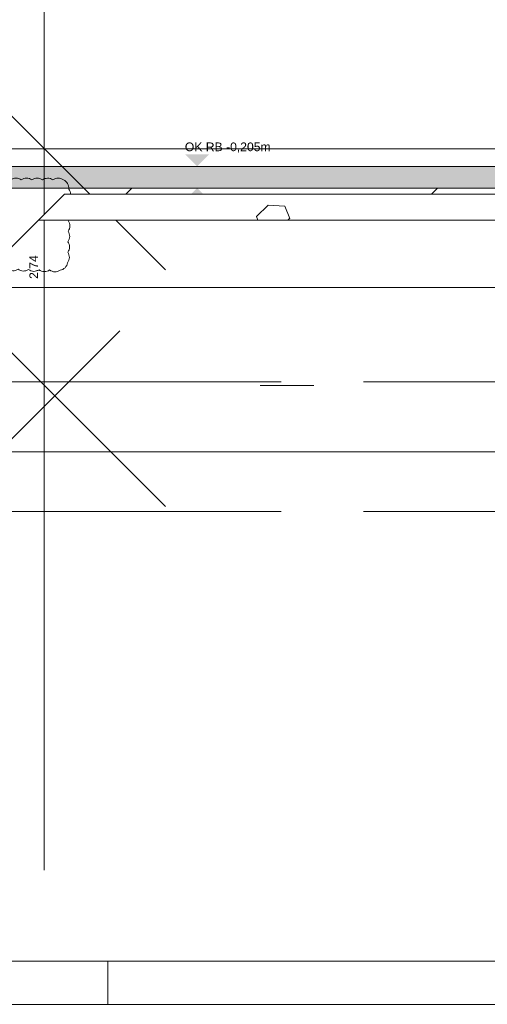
# Model space of a CAD drawing. Header units: metres. Extents: x -3716 to 31, y -1854 to 706.
# Tile 33 of 237: x -2299 to -2231, y -345 to -203. Entities that reach past the tile are written whole.
import ezdxf

# ---------------------------------------------------------------- set-up
doc = ezdxf.new("R2010")
doc.units = ezdxf.units.M
doc.header["$LTSCALE"] = 1.25
doc.header["$PDMODE"] = 1
doc.header["$PDSIZE"] = -2
doc.linetypes.add('ISO-02 Strichlinie', pattern=[3.81, 3.048, -0.762])
doc.layers.get('0').update_dxf_attribs({"lineweight": 25})
for name, color, linetype, lineweight, true_color in [('30 -35 Decken- 0 Decken', 7, 'Continuous', 35, 0x00ee00), ('70 -72 Beschriftung- 1 Beschriftung allgemein', 7, 'Continuous', 9, 0xff6633), ('70 -76 Bemaßung- 2 Allgemein', 7, 'Continuous', 5, 0x6666cc), ('70 -77 Revision- 2 Wolken', 7, 'Continuous', 18, 0x944cff)]:
    doc.layers.add(name, color=color, linetype=linetype, lineweight=lineweight, true_color=true_color)
doc.layers.add('70 -74 Zeichnungsblatt- 4 Plankopf Linie', color=7, linetype='Continuous', lineweight=13)
doc.layers.add('Keine', color=7, linetype='Continuous', lineweight=9)
doc.styles.add('Arial', font='arial.ttf')
doc.dimstyles.new('SIA_DIN1356', dxfattribs={"dimtxt": 1.258608, "dimasz": 2.80603, "dimexe": 2.5, "dimexo": 3.75, "dimgap": 0.625, "dimtad": 1, "dimdec": 3, "dimtxsty": 'Arial', "dimblk": 'VW_SLASH-1', "dimblk1": 'VW_SLASH-1', "dimblk2": 'VW_SLASH-1', "dimcen": 0, "dimdle": 2.5, "dimadec": 3, "dimazin": 0, "dimtfac": 1, "dimtdec": 3, "dimtix": 1, "dimtmove": 0, "dimatfit": 0, "dimldrblk": 'VW_FILLEDARROW-1', "dimfxl": 1, "dimfrac": 2, "dimtolj": 1, "dimarcsym": 0})

# ---------------------------------------------------------------- blocks, each defined once
blk = doc.blocks.new('Plankopf')
at = {"layer": '70 -74 Zeichnungsblatt- 4 Plankopf Linie', "color": 7, "linetype": 'ISO-02 Strichlinie', "lineweight": 5, "transparency": 33554687}
blk.add_line((-0.78583, -0.4205), (-0.78583, -0.4155), dxfattribs=at)
at = {"layer": '70 -74 Zeichnungsblatt- 4 Plankopf Linie', "transparency": 33554687, "flags": 128}
for points in [[(-1.0675, 0.4205), (1.0675, 0.4205), (1.0675, -0.4205), (-1.0675, -0.4205)], [(-1.0475, -0.4155), (-1.0475, 0.4155), (1.0625, 0.4155), (1.0625, -0.4155)]]:
    blk.add_lwpolyline(points, close=True, dxfattribs=at)
at = {"layer": '70 -74 Zeichnungsblatt- 4 Plankopf Linie', "color": 0, "flags": 1}
for tag in ['AR_Genehmigt_-_Datum', 'Auto_Generate_Page_Number', 'Auto_Total_Num_Sheets', 'Architekt', 'Architekt_Zusatz_-1-', 'Current_Plot_Date', 'Scale', 'Sheet_Number', 'Sheet_Title', 'Teil', 'Gewerk', 'Total_Num_Sheets', 'Tragwerksplanung', 'Tragwerksplanung_Zusatz_-1-', 'Geschäftszeichen', 'Zone', 'Zone', 'Zone', 'Zone', 'Zone', 'Status', 'TGA', 'TGA_Zusatz_-1-', 'Zone', 'Number', 'Publish_Date', 'Number', 'Publish_Date', 'Number', 'Publish_Date', 'Number', 'Publish_Date', 'Number', 'Publish_Date', 'Planungsgrundlagen', 'Plot_Date_Format', 'BH_Genehmigt_-_Datum', 'Papiermaße', 'Ebene', 'Page_Number', 'Plannummer_Fachplaner', 'File_Name', 'File_Name_Include_Path', 'Projektname_Zusatz', 'Landschaftsarchitekt', 'Landschaftsarchitekten_Zusatz-1-', 'Höhe_üNHN', 'Leistungsphase', 'Number', 'Publish_Date', 'Recipients', 'Recipients', 'Recipients', 'Recipients', 'Recipients', 'Project_Date', 'Project_ID', 'Project_Name', 'Recipients', 'Date', 'Note', 'Date', 'Note', 'Date', 'Note', 'Date', 'Note', 'Date', 'Note', 'Format', 'Date', 'Date', 'Note']:
    blk.add_attdef(tag, (-1.0675, -0.4205), '', height=0.00018, dxfattribs=at)
blk = doc.blocks.new('Gruppe-1105')
at = {"color": 255, "linetype": 'Continuous', "lineweight": 9}
for points in [[(-162.29599996, 36.57119107), (-101.34599996, 36.57119107), (-101.34599996, 36.36619107), (-162.29599996, 36.36619107)], [(-153.72099996, 36.04619107), (-153.72099996, 36.11619107), (-159.62099996, 36.11619107), (-159.62099996, 35.36619107), (-160.82099996, 35.36619107), (-160.82099996, 36.11619107), (-161.69599996, 36.11619107), (-161.69599996, 35.27119107), (-161.36599996, 35.27119107), (-161.36599996, 33.93119107), (-164.82599996, 33.93119107), (-164.82599996, 35.27119107), (-164.49599996, 35.27119107), (-164.49599996, 35.77619107), (-165.83599318, 35.77619107), (-165.83599318, 35.87619107), (-167.72099996, 35.87619107), (-167.72099996, 35.80619107), (-166.90099996, 35.80619107), (-164.92599996, 33.83119107), (-161.28357356, 33.83119107), (-159.52099996, 33.83119107), (-159.52099996, 35.26619107), (-159.53857356, 35.26619107), (-158.75857356, 36.04619107)]]:
    blk.add_wipeout(points, dxfattribs=at).dxf.layer = '30 -35 Decken- 0 Decken'
at = {"layer": '30 -35 Decken- 0 Decken', "linetype": 'Continuous', "lineweight": 9}
h = blk.add_hatch(dxfattribs=at)
h.set_pattern_fill('5_Beton unbewehrt', style=0, pattern_type=2)
h.set_pattern_definition([(-135, (0, 0), (0.8838835, -0.8838835), [2.12132, -1.414214])])
h.paths.add_polyline_path([(-153.72099996, 36.04619107), (-153.72099996, 36.11619107), (-159.62099996, 36.11619107), (-159.62099996, 35.36619107), (-160.82099996, 35.36619107), (-160.82099996, 36.11619107), (-161.69599996, 36.11619107), (-161.69599996, 35.27119107), (-161.36599996, 35.27119107), (-161.36599996, 33.93119107), (-164.82599996, 33.93119107), (-164.82599996, 35.27119107), (-164.49599996, 35.27119107), (-164.49599996, 35.77619107), (-165.83599318, 35.77619107), (-165.83599318, 35.87619107), (-167.72099996, 35.87619107), (-167.72099996, 35.80619107), (-166.90099996, 35.80619107), (-164.92599996, 33.83119107), (-161.28357356, 33.83119107), (-159.52099996, 33.83119107), (-159.52099996, 35.26619107), (-159.53857356, 35.26619107), (-158.75857356, 36.04619107)])
at = {"layer": '30 -35 Decken- 0 Decken', "color": 7, "linetype": 'Continuous', "lineweight": 9, "flags": 128}
blk.add_lwpolyline([(-162.29599996, 36.57119107), (-101.34599996, 36.57119107), (-101.34599996, 36.36619107), (-162.29599996, 36.36619107)], close=True, dxfattribs=at)
for points in [[(-153.72099996, 36.11619107), (-159.62099996, 36.11619107)], [(-159.53857356, 35.26619107), (-158.75857356, 36.04619107), (-153.72099996, 36.04619107)]]:
    blk.add_lwpolyline(points, dxfattribs=at)
at = {"layer": '30 -35 Decken- 0 Decken', "color": 7, "linetype": 'Continuous', "lineweight": 9}
for points in [[(-157.22250741, 36.36619107), (-157.36477174, 36.50845541), (-157.08024307, 36.50845541)], [(-157.22250741, 36.11619107), (-157.36477174, 35.97392674), (-157.08024307, 35.97392674)]]:
    blk.add_solid(points, dxfattribs=at)
at = {"layer": '30 -35 Decken- 0 Decken', "color": 7, "char_height": 0.1006886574, "attachment_point": 1, "line_spacing_factor": 0.970891, "style": 'Arial'}
for s, insert in [('OK RB -0,205m', (-157.36477174, 36.64371629)), ('UK RB -0,455m', (-157.36477174, 35.94690984))]:
    blk.add_mtext(s, dxfattribs=dict(at, insert=insert))
at = {"color": 255, "linetype": 'Continuous', "lineweight": 9}
blk.add_wipeout([(-167.72099996, 35.36619107), (-167.72099996, 36.01619107), (-165.69599318, 36.01619107), (-165.69599318, 35.91619107), (-164.29599996, 35.91619107), (-164.29599996, 35.07119107), (-164.62599996, 35.07119107), (-164.62599996, 34.07119107), (-161.56599996, 34.07119107), (-161.56599996, 35.07119107), (-161.89599996, 35.07119107), (-161.89599996, 36.11619107), (-160.82099996, 36.11619107), (-160.82099996, 35.36619107), (-159.62099996, 35.36619107), (-159.62099996, 36.11619107), (-153.72099996, 36.11619107), (-153.72099996, 35.36619107), (-151.52099996, 35.36619107), (-151.52099996, 36.11619107), (-146.12099996, 36.11619107), (-146.12099996, 35.36619107), (-143.92099996, 35.36619107), (-143.92099996, 36.11619107), (-138.52099996, 36.11619107), (-138.52099996, 35.36619107), (-136.32099996, 35.36619107), (-136.32099996, 36.11619107), (-130.92099996, 36.11619107), (-130.92099996, 35.36619107), (-128.72099996, 35.36619107), (-128.72099996, 36.11619107), (-123.32099996, 36.11619107), (-123.32099996, 35.36619107), (-121.12099996, 35.36619107), (-121.12099996, 36.11619107), (-115.72099996, 36.11619107), (-115.72099996, 35.36619107), (-113.52099996, 35.36619107), (-113.52099996, 36.11619107), (-108.12099996, 36.11619107), (-108.12099996, 35.36619107), (-105.92099996, 35.36619107), (-105.92099996, 36.11619107), (-101.74599996, 36.11619107), (-101.74599996, 35.07119107), (-102.09599996, 35.07119107), (-102.09599996, 34.07119107), (-98.82099996, 34.07119107), (-98.82099996, 36.11619107), (-94.92099996, 36.11619107), (-94.92099996, 35.36619107), (-93.72099996, 35.36619107), (-93.72099996, 36.11619107), (-92.67099996, 36.11619107), (-92.67099996, 35.36619107), (-89.67099996, 35.36619107), (-89.67099996, 36.11619107), (-84.42099996, 36.11619107), (-84.42099996, 35.36619107), (-80.75599996, 35.36619107), (-80.75599996, 36.11619107), (-76.34599996, 36.11619107), (-76.34599996, 36.01619107), (-75.42099996, 36.01619107), (-75.42099996, 35.36619107), (-73.92099996, 35.36619107), (-73.92099996, 36.01619107), (-68.62099996, 36.01619107), (-68.62099996, 35.36619107), (-64.22099996, 35.36619107), (-64.22099996, 36.01619107), (-60.37099996, 36.01619107), (-60.37099996, 35.36619107), (-55.97099996, 35.36619107), (-55.97099996, 36.01619107), (-50.19599996, 36.01619107), (-50.19599996, 34.55619107), (-29.02099996, 34.55619107), (-29.02099996, 36.01619107), (-26.37099996, 36.01619107), (-26.37099996, 35.91619107), (-25.92099996, 35.91619107), (-25.92099996, 35.36619107), (-24.42099996, 35.36619107), (-24.42099996, 36.11619107), (-24.97099996, 36.11619107), (-24.97099996, 36.36619107), (-29.42099996, 36.36619107), (-29.42099996, 35.15619107), (-49.79599996, 35.15619107), (-49.79599996, 36.36619107), (-99.54599996, 36.36619107), (-99.54599996, 35.07119107), (-101.34599996, 35.07119107), (-101.34599996, 36.36619107), (-162.29599996, 36.36619107), (-162.29599996, 35.07119107), (-163.89599996, 35.07119107), (-163.89599996, 36.36619107), (-168.02099996, 36.36619107), (-168.02099996, 35.36619107)], dxfattribs=at).dxf.layer = '30 -35 Decken- 0 Decken'
at = {"layer": '30 -35 Decken- 0 Decken', "linetype": 'Continuous', "lineweight": 9}
h = blk.add_hatch(dxfattribs=at)
h.set_pattern_fill('Stahlbeton1  SRF', style=0, pattern_type=2)
h.set_pattern_definition([(45, (0, 0), (0.07071068, -0.07071068), []), (45, (0.03536, -0.03536), (0.07071068, -0.07071068), [0.075, -0.05])])
h.paths.add_polyline_path([(-167.72099996, 35.36619107), (-167.72099996, 36.01619107), (-165.69599318, 36.01619107), (-165.69599318, 35.91619107), (-164.29599996, 35.91619107), (-164.29599996, 35.07119107), (-164.62599996, 35.07119107), (-164.62599996, 34.07119107), (-161.56599996, 34.07119107), (-161.56599996, 35.07119107), (-161.89599996, 35.07119107), (-161.89599996, 36.11619107), (-160.82099996, 36.11619107), (-160.82099996, 35.36619107), (-159.62099996, 35.36619107), (-159.62099996, 36.11619107), (-153.72099996, 36.11619107), (-153.72099996, 35.36619107), (-151.52099996, 35.36619107), (-151.52099996, 36.11619107), (-146.12099996, 36.11619107), (-146.12099996, 35.36619107), (-143.92099996, 35.36619107), (-143.92099996, 36.11619107), (-138.52099996, 36.11619107), (-138.52099996, 35.36619107), (-136.32099996, 35.36619107), (-136.32099996, 36.11619107), (-130.92099996, 36.11619107), (-130.92099996, 35.36619107), (-128.72099996, 35.36619107), (-128.72099996, 36.11619107), (-123.32099996, 36.11619107), (-123.32099996, 35.36619107), (-121.12099996, 35.36619107), (-121.12099996, 36.11619107), (-115.72099996, 36.11619107), (-115.72099996, 35.36619107), (-113.52099996, 35.36619107), (-113.52099996, 36.11619107), (-108.12099996, 36.11619107), (-108.12099996, 35.36619107), (-105.92099996, 35.36619107), (-105.92099996, 36.11619107), (-101.74599996, 36.11619107), (-101.74599996, 35.07119107), (-102.09599996, 35.07119107), (-102.09599996, 34.07119107), (-98.82099996, 34.07119107), (-98.82099996, 36.11619107), (-94.92099996, 36.11619107), (-94.92099996, 35.36619107), (-93.72099996, 35.36619107), (-93.72099996, 36.11619107), (-92.67099996, 36.11619107), (-92.67099996, 35.36619107), (-89.67099996, 35.36619107), (-89.67099996, 36.11619107), (-84.42099996, 36.11619107), (-84.42099996, 35.36619107), (-80.75599996, 35.36619107), (-80.75599996, 36.11619107), (-76.34599996, 36.11619107), (-76.34599996, 36.01619107), (-75.42099996, 36.01619107), (-75.42099996, 35.36619107), (-73.92099996, 35.36619107), (-73.92099996, 36.01619107), (-68.62099996, 36.01619107), (-68.62099996, 35.36619107), (-64.22099996, 35.36619107), (-64.22099996, 36.01619107), (-60.37099996, 36.01619107), (-60.37099996, 35.36619107), (-55.97099996, 35.36619107), (-55.97099996, 36.01619107), (-50.19599996, 36.01619107), (-50.19599996, 34.55619107), (-29.02099996, 34.55619107), (-29.02099996, 36.01619107), (-26.37099996, 36.01619107), (-26.37099996, 35.91619107), (-25.92099996, 35.91619107), (-25.92099996, 35.36619107), (-24.42099996, 35.36619107), (-24.42099996, 36.11619107), (-24.97099996, 36.11619107), (-24.97099996, 36.36619107), (-29.42099996, 36.36619107), (-29.42099996, 35.15619107), (-49.79599996, 35.15619107), (-49.79599996, 36.36619107), (-99.54599996, 36.36619107), (-99.54599996, 35.07119107), (-101.34599996, 35.07119107), (-101.34599996, 36.36619107), (-162.29599996, 36.36619107), (-162.29599996, 35.07119107), (-163.89599996, 35.07119107), (-163.89599996, 36.36619107), (-168.02099996, 36.36619107), (-168.02099996, 35.36619107)])
at = {"layer": '30 -35 Decken- 0 Decken', "color": 7, "linetype": 'Continuous', "lineweight": 9, "flags": 128}
blk.add_lwpolyline([(-101.34599996, 36.36619107), (-162.29599996, 36.36619107), (-162.29599996, 35.07119107), (-163.89599996, 35.07119107), (-163.89599996, 36.36619107), (-168.02099996, 36.36619107), (-168.02099996, 35.36619107), (-167.72099996, 35.36619107), (-167.72099996, 36.01619107), (-165.69599318, 36.01619107), (-165.69599318, 35.91619107), (-164.29599996, 35.91619107), (-164.29599996, 35.07119107), (-164.62599996, 35.07119107), (-164.62599996, 34.07119107), (-161.56599996, 34.07119107), (-161.56599996, 35.07119107), (-161.89599996, 35.07119107), (-161.89599996, 36.11619107), (-160.82099996, 36.11619107), (-160.82099996, 35.36619107), (-159.62099996, 35.36619107), (-159.62099996, 36.11619107), (-153.72099996, 36.11619107)], dxfattribs=at)
blk = doc.blocks.new('VW_SLASH-1')
at = {"color": 0, "linetype": 'ByBlock', "lineweight": -2, "transparency": 16777216}
blk.add_line((0.8909, 0), (-1, 0), dxfattribs=at)
at = {"color": 0, "lineweight": 20, "transparency": 16777216, "flags": 128}
blk.add_lwpolyline([(0.5001, 0.5001), (-0.5001, -0.5001)], dxfattribs=at)
blk = doc.blocks.new('*D1492')
at = {"layer": '70 -76 Bemaßung- 2 Allgemein', "color": 0, "lineweight": -2}
for p, q in [((-158.993, 39.377), (-158.993, 42.183)), ((-158.993, 33.831), (-158.993, 36.571)), ((-155.502, 36.571), (-156.493, 36.571)), ((-155.871, 33.831), (-156.493, 33.831)), ((-158.993, 31.025), (-158.993, 28.219))]:
    blk.add_line(p, q, dxfattribs=at)
at = {"layer": 'Defpoints', "color": 0}
for p in [(-159.252, 36.571), (-158.993, 36.571), (-159.621, 33.831)]:
    blk.add_point(p, dxfattribs=at)
at = {"layer": '70 -76 Bemaßung- 2 Allgemein', "color": 0, "lineweight": -2, "xscale": 2.8060302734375, "yscale": 2.8060302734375, "zscale": 2.8060302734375}
for p, rotation in [((-158.993, 36.571), 270), ((-158.993, 33.831), 90)]:
    blk.add_blockref('VW_SLASH-1', p, dxfattribs=dict(at, rotation=rotation))
at = {"layer": '70 -76 Bemaßung- 2 Allgemein', "color": 0, "insert": (-159.104, 35.201), "char_height": 0.1007, "attachment_point": 5, "rotation": 90, "style": 'Arial'}
blk.add_mtext('\\A1;2,74', dxfattribs=at)
blk = doc.blocks.new('VW_FILLEDARROW-1')
at = {"linetype": 'Continuous', "lineweight": 0, "transparency": 16777216}
blk.add_hatch(color=0, dxfattribs=at).paths.add_polyline_path([(-1.4144, 0.379), (0, 0), (-1.4144, -0.379)])
at = {"color": 0, "lineweight": 5, "transparency": 16777216, "flags": 128}
blk.add_lwpolyline([(-1.4144, 0.379), (0, 0), (-1.4144, -0.379)], close=True, dxfattribs=at)
blk = doc.blocks.new('Gruppe-1108')
at = {"layer": '70 -77 Revision- 2 Wolken', "transparency": 33554687, "flags": 128}
blk.add_lwpolyline([(-159.745, 36.21, -0.162278), (-159.684, 36.23, -0.162278), (-159.623, 36.21, -0.162278), (-159.562, 36.23, -0.162278), (-159.501, 36.21, -0.162278), (-159.44, 36.23, -0.162278), (-159.379, 36.21, -0.162278), (-159.318, 36.23, -0.162278), (-159.257, 36.21, -0.162278), (-159.196, 36.23, -0.162278), (-159.135, 36.21, -0.162278), (-159.074, 36.23, -0.162278), (-159.013, 36.21, -0.162278), (-158.953, 36.23, -0.162278), (-158.892, 36.21, -0.162278), (-158.831, 36.23, -0.162278), (-158.77, 36.21, -0.162278), (-158.721, 36.168, -0.162278), (-158.708, 36.105, -0.162278), (-158.688, 36.044, -0.162278), (-158.71, 35.983, -0.162278), (-158.69, 35.922, -0.162278), (-158.712, 35.861, -0.162278), (-158.693, 35.8, -0.162278), (-158.714, 35.739, -0.162278), (-158.695, 35.678, -0.162278), (-158.716, 35.617, -0.162278), (-158.697, 35.556, -0.162278), (-158.718, 35.495, -0.162278), (-158.699, 35.434, -0.162278), (-158.72, 35.374, -0.162278), (-158.701, 35.312, -0.162278), (-158.722, 35.252, -0.162278), (-158.751, 35.194, -0.162278), (-158.808, 35.165, -0.162278), (-158.869, 35.146, -0.162278), (-158.93, 35.168, -0.162278), (-158.991, 35.149, -0.162278), (-159.052, 35.171, -0.162278), (-159.113, 35.152, -0.162278), (-159.174, 35.174, -0.162278), (-159.235, 35.155, -0.162278), (-159.295, 35.177, -0.162278), (-159.357, 35.158, -0.162278), (-159.417, 35.18, -0.162278), (-159.479, 35.161, -0.162278), (-159.539, 35.183, -0.162278), (-159.601, 35.164, -0.162278), (-159.661, 35.186, -0.162278), (-159.725, 35.196, -0.162278), (-159.769, 35.242, -0.162278), (-159.788, 35.303, -0.162278), (-159.766, 35.364, -0.162278), (-159.785, 35.425, -0.162278), (-159.763, 35.486, -0.162278), (-159.782, 35.547, -0.162278), (-159.76, 35.608, -0.162278), (-159.779, 35.669, -0.162278), (-159.757, 35.729, -0.162278), (-159.776, 35.791, -0.162278), (-159.754, 35.851, -0.162278), (-159.773, 35.913, -0.162278), (-159.751, 35.973, -0.162278), (-159.77, 36.035, -0.162278), (-159.748, 36.095, -0.162278), (-159.766, 36.153, -0.162278), (-159.745, 36.21)], format="xyb", close=True, dxfattribs=at)
blk = doc.blocks.new('Gruppe-1114')
at = {"color": 255, "linetype": 'Continuous', "lineweight": 9}
blk.add_wipeout([(-158.759, 36.046), (-153.721, 36.046), (-153.721, 35.746), (-159.059, 35.746)], dxfattribs=at).dxf.layer = '30 -35 Decken- 0 Decken'
at = {"layer": '30 -35 Decken- 0 Decken', "linetype": 'Continuous', "lineweight": 9}
h = blk.add_hatch(dxfattribs=at)
h.set_pattern_fill('Mörtel_Putz sehr fein SRF', style=0, pattern_type=2)
h.set_pattern_definition([(19.983, (0, 0), (3.0513, -2.96883), [0.19305, -3.66798]), (-13.8697, (0.1815, 0.066), (3.0513, -2.96883), [0.34402, -6.53646]), (-44.2152, (0.5155, -0.0165), (-0.57727, -4.28831), [0.21286, -4.04441]), (-97.6668, (0.668, -0.165), (-3.62857, -1.31948), [0.21635, -4.11064]), (-160.017, (0.639, -0.3794), (-6.67987, 1.64935), [0.19305, -3.66798]), (166.1303, (0.4577, -0.4453), (-9.73117, 4.618182), [0.34402, -6.53646]), (135.7848, (0.1237, -0.363), (0.57727, 4.28831), [0.21286, -4.04441]), (82.3332, (-0.029, -0.2145), (3.62857, 1.31948), [0.21635, -4.11064]), (-110.556, (-1.1957, 1.773), (4.23201, -2.40967), [0.17615, -4.14553]), (-67.1952, (-1.2576, 1.608), (4.23201, -2.40967), [0.28547, -6.71819]), (-29.657, (-1.147, 1.345), (5.74945, 1.63685), [0.1985, -4.67145]), (15.8914, (-0.9746, 1.2468), (1.517445, 4.04652), [0.24366, -5.73426]), (69.444, (-0.74, 1.3135), (-4.23201, 2.40967), [0.17615, -4.14553]), (112.8048, (-0.6783, 1.4784), (-1.517445, -4.04652), [0.28547, -6.71819]), (150.343, (-0.789, 1.7415), (-1.51744, -4.04652), [0.1985, -4.67145]), (-164.1086, (-0.9614, 1.8398), (-4.23201, 2.40967), [0.24366, -5.73426]), (-136.779, (0.742, -1.897), (2.8039, -7.00974), [0.18786, -9.2051]), (-68.1986, (0.605, -2.025), (9.6487, -0.57727), [0.151, -7.39873]), (-3.424, (0.6614, -2.166), (6.8448, 6.43247), [0.19332, -9.47264]), (43.221, (0.8544, -2.177), (-2.8039, 7.00974), [0.18786, -9.2051]), (111.8014, (0.991, -2.0485), (-9.6487, 0.57727), [0.151, -7.39873]), (176.576, (0.935, -1.908), (-6.8448, -6.43247), [0.19332, -9.47264]), (142.0458, (-1.1546, -1.1546), (-0.65974, -4.04091), [0.26147, -4.96791]), (80.7274, (-1.3606, -0.994), (-4.78312, -0.82468), [0.20472, -3.88969]), (41.7948, (-1.3278, -0.7917), (-4.783117, -0.824675), [0.36503, -6.93556]), (9.7824, (-1.0555, -0.5485), (-4.12338, 3.21623), [0.24268, -4.611]), (-37.9542, (-0.8165, -0.5072), (0.65974, 4.04091), [0.26147, -4.96791]), (-99.2726, (-0.6102, -0.668), (5.44286, 4.86558), [0.40944, -3.68497]), (-170.2176, (-0.6763, -1.072), (4.12338, -3.21623), [0.48537, -4.36832])])
h.paths.add_polyline_path([(-158.759, 36.046), (-153.721, 36.046), (-153.721, 35.746), (-159.059, 35.746)])
at = {"layer": '30 -35 Decken- 0 Decken', "color": 7, "linetype": 'Continuous', "lineweight": 9, "flags": 128}
blk.add_lwpolyline([(-158.759, 36.046), (-153.721, 36.046), (-153.721, 35.746), (-159.059, 35.746)], close=True, dxfattribs=at)
blk = doc.blocks.new('*D1514')
at = {"layer": '70 -76 Bemaßung- 2 Allgemein', "color": 0, "lineweight": -2}
for p, q in [((-167.732, 33.061), (-170.538, 33.061)), ((-159.521, 33.061), (-164.926, 33.061)), ((-156.715, 33.061), (-153.909, 33.061)), ((-164.926, 29.781), (-164.926, 30.561)), ((-159.521, 29.781), (-159.521, 30.561))]:
    blk.add_line(p, q, dxfattribs=at)
at = {"layer": 'Defpoints', "color": 0}
for p in [(-164.926, 33.531), (-159.521, 33.531), (-164.926, 33.061)]:
    blk.add_point(p, dxfattribs=at)
at = {"layer": '70 -76 Bemaßung- 2 Allgemein', "color": 0, "lineweight": -2, "xscale": 2.8060302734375, "yscale": 2.8060302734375, "zscale": 2.8060302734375}
blk.add_blockref('VW_SLASH-1', (-164.926, 33.061), dxfattribs=at)
at = {"layer": '70 -76 Bemaßung- 2 Allgemein', "color": 0, "lineweight": -2, "xscale": 2.8060302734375, "yscale": 2.8060302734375, "zscale": 2.8060302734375, "rotation": 180}
blk.add_blockref('VW_SLASH-1', (-159.521, 33.061), dxfattribs=at)
at = {"layer": '70 -76 Bemaßung- 2 Allgemein', "color": 0, "insert": (-162.223, 33.163), "char_height": 0.10069, "attachment_point": 5, "style": 'Arial'}
blk.add_mtext('\\A1;5,40\\S5^ ;', dxfattribs=at)
blk = doc.blocks.new('*D1515')
at = {"layer": '70 -76 Bemaßung- 2 Allgemein', "color": 0, "lineweight": -2}
for p, q in [((-105.202, 33.061), (-156.715, 33.061)), ((-159.521, 29.781), (-159.521, 30.561)), ((-102.396, 29.781), (-102.396, 30.561))]:
    blk.add_line(p, q, dxfattribs=at)
at = {"layer": 'Defpoints', "color": 0}
for p in [(-159.521, 33.531), (-102.396, 33.531), (-159.521, 33.061)]:
    blk.add_point(p, dxfattribs=at)
at = {"layer": '70 -76 Bemaßung- 2 Allgemein', "color": 0, "lineweight": -2, "xscale": 2.8060302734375, "yscale": 2.8060302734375, "zscale": 2.8060302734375, "rotation": 180}
blk.add_blockref('VW_SLASH-1', (-159.521, 33.061), dxfattribs=at)
at = {"layer": '70 -76 Bemaßung- 2 Allgemein', "color": 0, "lineweight": -2, "xscale": 2.8060302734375, "yscale": 2.8060302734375, "zscale": 2.8060302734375}
blk.add_blockref('VW_SLASH-1', (-102.396, 33.061), dxfattribs=at)
at = {"layer": '70 -76 Bemaßung- 2 Allgemein', "color": 0, "insert": (-130.958, 33.163), "char_height": 0.10069, "attachment_point": 5, "style": 'Arial'}
blk.add_mtext('\\A1;57,12\\S5^ ;', dxfattribs=at)
blk = doc.blocks.new('_FU_2D LP9 (3D)')
at = {"layer": '30 -35 Decken- 0 Decken', "color": 7}
blk.add_blockref('Gruppe-1105', (0, 0), dxfattribs=at)
at = {"layer": '70 -72 Beschriftung- 1 Beschriftung allgemein', "linetype": 'ISO-02 Strichlinie'}
for p, q in [((-183.8724, 33.8712), (1.1339, 33.8712)), ((-183.8724, 32.3712), (1.1339, 32.3712))]:
    blk.add_line(p, q, dxfattribs=at)
at = {"layer": '70 -77 Revision- 2 Wolken'}
blk.add_blockref('Gruppe-1108', (0, 0), dxfattribs=at)
at = {"layer": '70 -76 Bemaßung- 2 Allgemein'}
dim = blk.add_linear_dim(base=(-158.9934, 36.5712), p1=(-159.621, 33.8312), p2=(-159.2519, 36.5712), angle=270, text='2,74', dimstyle='SIA_DIN1356', override={"dimtxt": 0.100689, "dimgap": 0.05, "dimpost": '<>', "dimtxsty": 'Arial', "dimtmove": 2}, dxfattribs=at)
dim.commit()
dim.dimension.update_dxf_attribs({"geometry": '*D1492', "text_midpoint": (-159.1038, 35.2012)})
blk = doc.blocks.new('Gruppe-1118')
at = {"layer": '70 -76 Bemaßung- 2 Allgemein'}
for base, p1, p2, text, picture, middle in [((-164.92599996, 33.06119107), (-159.52099996, 33.53119107), (-164.92599996, 33.53119107), '5,40\\S5^ ;', '*D1514', (-162.22349996, 33.16338571)), ((-159.52099996, 33.06119107), (-102.39599996, 33.53119107), (-159.52099996, 33.53119107), '57,12\\S5^ ;', '*D1515', (-130.95849996, 33.16338571))]:
    dim = blk.add_linear_dim(base=base, p1=p1, p2=p2, text=text, dimstyle='SIA_DIN1356', override={"dimtxt": 0.100689, "dimgap": 0.025, "dimdec": 8, "dimpost": '<>', "dimtxsty": 'Arial', "dimtmove": 2}, dxfattribs=at)
    dim.commit()
    dim.dimension.update_dxf_attribs({"geometry": picture, "text_midpoint": middle})
blk = doc.blocks.new('_Feinplanum 2D-6 (3D)')
at = {"layer": '70 -72 Beschriftung- 1 Beschriftung allgemein', "linetype": 'ISO-02 Strichlinie'}
blk.add_line((-183.87242454, 32.37119107), (1.13388679, 32.37119107), dxfattribs=at)
at = {"layer": '30 -35 Decken- 0 Decken', "color": 7}
blk.add_blockref('Gruppe-1114', (0, 0), dxfattribs=at)
at = {"layer": '30 -35 Decken- 0 Decken', "color": 7, "linetype": 'Continuous', "lineweight": 9}
blk.add_line((-103.53099996, 34.96619107), (-159.52099996, 34.96619107), dxfattribs=at)
at = {"layer": '70 -72 Beschriftung- 1 Beschriftung allgemein', "linetype": 'ISO-02 Strichlinie'}
blk.add_line((-183.87242454, 33.87119107), (1.13388679, 33.87119107), dxfattribs=at)
at = {"layer": '70 -76 Bemaßung- 2 Allgemein'}
blk.add_blockref('Gruppe-1118', (0, 0), dxfattribs=at)

msp = doc.modelspace()

# ---------------------------------------------------------------- block references
at = {"layer": '70 -74 Zeichnungsblatt- 4 Plankopf Linie', "xscale": 1250, "yscale": 1250, "zscale": 1250}
msp.add_blockref('Plankopf', (-1303.55, 180.16), dxfattribs=at)

# ---------------------------------------------------------------- next in the draw order: block references
at = {"layer": 'Keine', "color": 1, "xscale": 12.5, "yscale": 12.5, "zscale": 12.5}
msp.add_blockref('_FU_2D LP9 (3D)', (-307.66, -678.79), dxfattribs=at)

# ---------------------------------------------------------------- next in the draw order: block references
msp.add_blockref('_Feinplanum 2D-6 (3D)', (-307.66, -678.79), dxfattribs=at)

doc.saveas('drawing.dxf')
